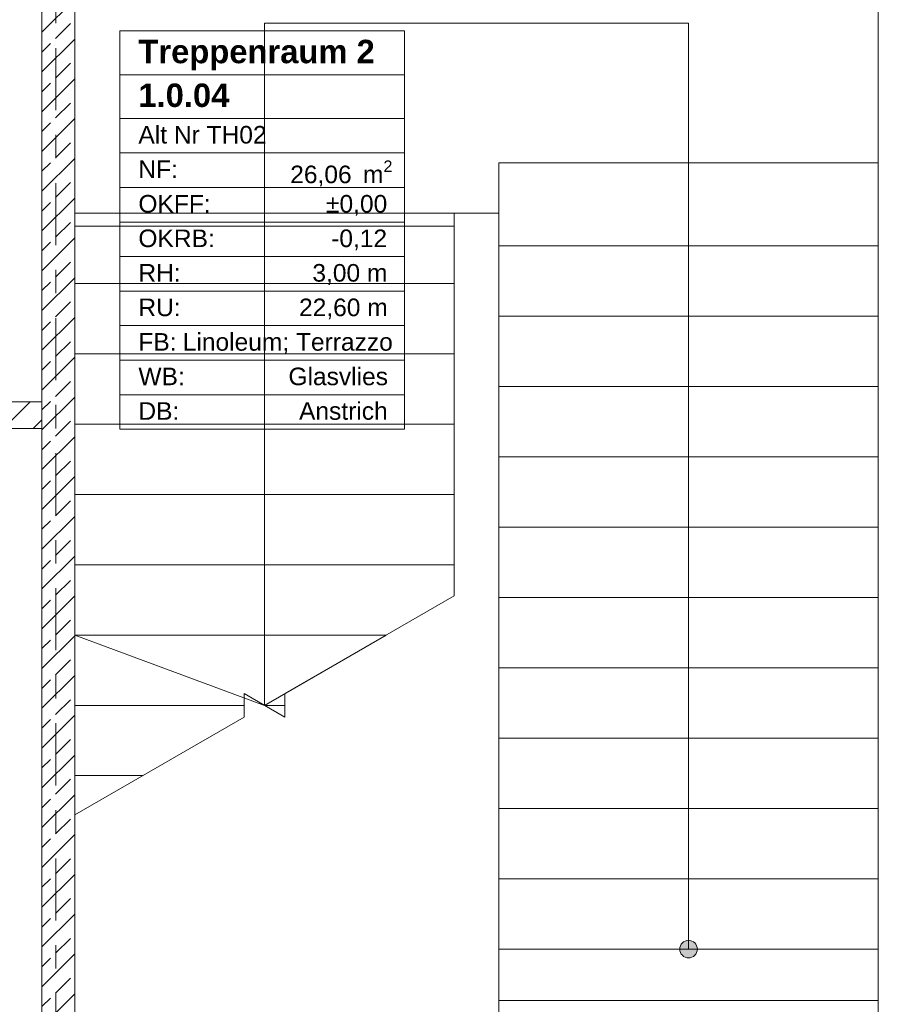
# Model space of a CAD drawing. Header units: metres. Extents: x -3.6 to 84.5, y -11 to 16.8.
# Tile 65 of 256: x 11.2 to 14.8, y 8.6 to 12.9. Entities that reach past the tile are written whole.
import ezdxf

# ---------------------------------------------------------------- set-up
doc = ezdxf.new("R2010")
doc.units = ezdxf.units.M
doc.header["$MEASUREMENT"] = 0
doc.linetypes.add('Strichlinie doppelt', pattern=[0.546806, 0.264583, -0.105833, 0.070556, -0.105833])
doc.linetypes.add('Wipeout_Contour', pattern=[1, 0, -1])
for name, color, linetype in [('154 - Bemaßung_ Beschriftung.Ausbau - Deckenspiegel', 7, 'Continuous'), ('401 - Zone.Raum_ Raumbegrenzung_ Whg.', 7, 'Continuous'), ('451 - Universal.Achsen Raster', 7, 'Continuous'), ('605 - Struktur.Wand Innen', 7, 'Continuous'), ('610 - Struktur.Treppe_ Rampe', 7, 'Continuous')]:
    doc.layers.add(name, color=color, linetype=linetype)
doc.styles.add('ERSTELLTER_STIL_1', font='txt')
doc.styles.add('ERSTELLTER_STIL_2', font='txt')
doc.dimstyles.new('ERSTELLTER_STIL__3', dxfattribs={"dimtxt": 0.1, "dimasz": 0.0532, "dimexe": 0.18, "dimexo": 0.0625, "dimgap": 0, "dimtad": 1, "dimtih": 1, "dimtoh": 1, "dimzin": 0, "dimdsep": 46, "dimtxsty": 'ERSTELLTER_STIL_2', "dimblk": 'ARROWHEAD_2', "dimblk1": 'ARROWHEAD_2', "dimblk2": 'ARROWHEAD_2', "dimcen": 0.09, "dimse1": 1, "dimse2": 1, "dimclrd": 7, "dimclre": 7, "dimclrt": 7, "dimazin": 0, "dimtfac": 1, "dimtdec": 4, "dimtmove": 0, "dimatfit": 3, "dimfxl": 1, "dimtolj": 1, "dimtzin": 0, "dimarcsym": 0})
doc.dimstyles.new('ERSTELLTER_STIL__4', dxfattribs={"dimtxt": 0.1, "dimasz": 0.0532, "dimexe": 0.18, "dimexo": 0.0625, "dimgap": 0, "dimtad": 1, "dimtih": 1, "dimtoh": 1, "dimzin": 0, "dimdsep": 46, "dimtxsty": 'ERSTELLTER_STIL_2', "dimblk": 'ARROWHEAD_2', "dimblk1": 'ARROWHEAD_2', "dimblk2": 'ARROWHEAD_2', "dimcen": 0.09, "dimse1": 1, "dimse2": 1, "dimclrd": 7, "dimclre": 7, "dimclrt": 7, "dimazin": 0, "dimtfac": 1, "dimtdec": 4, "dimtmove": 2, "dimatfit": 3, "dimfxl": 1, "dimtolj": 1, "dimtzin": 0, "dimarcsym": 0})

# ---------------------------------------------------------------- blocks, each defined once
blk = doc.blocks.new('*D206')
at = {"layer": '154 - Bemaßung_ Beschriftung.Ausbau - Deckenspiegel', "color": 7, "linetype": 'Continuous', "lineweight": 5}
for p, q in [((11.4002, 8.235), (11.3598, 8.165)), ((11.38, 8.1475), (11.38, 8.2525)), ((11.5152, 8.235), (11.4748, 8.165)), ((11.495, 8.1475), (11.495, 8.2525)), ((11.3458, 8.2), (11.38, 8.2)), ((11.38, 8.2), (11.495, 8.2))]:
    blk.add_line(p, q, dxfattribs=at)
at = {"color": 254, "linetype": 'Wipeout_Contour', "lineweight": 0, "ltscale": 56.553267}
blk.add_wipeout([(11.3074, 8.2471), (11.5421, 8.2471), (11.5421, 8.39), (11.3074, 8.39)], dxfattribs=at).dxf.layer = '154 - Bemaßung_ Beschriftung.Ausbau - Deckenspiegel'
at = {"layer": '154 - Bemaßung_ Beschriftung.Ausbau - Deckenspiegel', "color": 7, "lineweight": 5, "insert": (11.3289, 8.2675), "char_height": 0.1, "attachment_point": 7, "style": 'ERSTELLTER_STIL_2'}
blk.add_mtext('\\A1;{\\pql;\\fArial|b0|i0|c0|p38;11\\fArial|b0|i0|c0|p38;\\A1{\\H.66x;\\S5^  ;}}', dxfattribs=at)
blk = doc.blocks.new('ARROWHEAD_2')
at = {"color": 0, "linetype": 'Continuous', "lineweight": 0}
for p, q in [((0, 0), (-1, 0)), ((-0.378, -0.655), (0.378, 0.655))]:
    blk.add_line(p, q, dxfattribs=at)
blk = doc.blocks.new('*D214')
at = {"layer": '154 - Bemaßung_ Beschriftung.Ausbau - Deckenspiegel', "color": 7, "linetype": 'Continuous', "lineweight": 5}
for p, q in [((14.3652, 8.235), (14.3248, 8.165)), ((14.345, 8.1475), (14.345, 8.2525)), ((14.7952, 8.235), (14.7548, 8.165)), ((14.775, 8.1475), (14.775, 8.2525)), ((14.345, 8.2), (14.775, 8.2))]:
    blk.add_line(p, q, dxfattribs=at)
at = {"color": 254, "linetype": 'Wipeout_Contour', "lineweight": 0, "ltscale": 67.997042}
blk.add_wipeout([(14.7016, 8.2471), (14.9362, 8.2471), (14.9362, 8.39), (14.7016, 8.39)], dxfattribs=at).dxf.layer = '154 - Bemaßung_ Beschriftung.Ausbau - Deckenspiegel'
at = {"color": 254, "linetype": 'Wipeout_Contour', "lineweight": 0, "ltscale": 67.001077}
blk.add_wipeout([(14.4654, 8.2012), (14.6546, 8.2012), (14.6546, 8.3387), (14.4654, 8.3387)], dxfattribs=at).dxf.layer = '154 - Bemaßung_ Beschriftung.Ausbau - Deckenspiegel'
at = {"layer": '154 - Bemaßung_ Beschriftung.Ausbau - Deckenspiegel', "color": 7, "lineweight": 5, "char_height": 0.1, "attachment_point": 7, "style": 'ERSTELLTER_STIL_2'}
for s, insert in [('\\A1;{\\pql;\\fArial|b0|i0|c0|p38;11\\fArial|b0|i0|c0|p38;\\A1{\\H.66x;\\S5^  ;}}', (14.723, 8.2675)), ('\\A1;{\\pql;\\fArial|b0|i0|c0|p38;43}', (14.4841, 8.22))]:
    blk.add_mtext(s, dxfattribs=dict(at, insert=insert))

msp = doc.modelspace()

# ---------------------------------------------------------------- hatches: boundary and pattern name
at = {"layer": '605 - Struktur.Wand Innen', "linetype": 'Continuous', "lineweight": 0, "true_color": 0x000000}
h = msp.add_hatch(dxfattribs=at)
h.set_pattern_fill('Beton__Stahlbeton_0001', color=18, style=0, pattern_type=2)
h.set_pattern_definition([(45, (0, 0), (-0.0848528, 0.0848528), []), (45, (-0.04243, 0.04243), (-0.0848528, 0.0848528), [0.09, -0.03])])
h.paths.add_polyline_path([(11.41, 13), (11.27, 13), (11.27, 8.5), (11.41, 8.5)])
at = {"layer": '610 - Struktur.Treppe_ Rampe', "linetype": 'Continuous', "lineweight": 0, "true_color": 0x000000}
msp.add_hatch(color=18, dxfattribs=at).paths.add_polyline_path([(14.0675, 8.885, 1), (13.9925, 8.885, 1)])

# ---------------------------------------------------------------- linework, layer by layer
at = {"layer": '401 - Zone.Raum_ Raumbegrenzung_ Whg.', "color": 7, "linetype": 'Continuous', "lineweight": 9}
for p, q in [((12.8169, 12.8022), (11.6031, 12.8022)), ((11.6031, 12.8022), (11.6031, 11.1031)), ((11.6031, 12.8022), (12.8169, 12.8022)), ((11.6031, 12.6156), (11.6031, 12.8022)), ((12.8169, 11.1031), (12.8169, 12.8022)), ((12.8169, 12.8022), (12.8169, 12.6156)), ((12.8169, 12.6156), (11.6031, 12.6156)), ((11.6031, 12.6156), (12.8169, 12.6156)), ((11.6031, 12.429), (11.6031, 12.6156)), ((12.8169, 12.6156), (12.8169, 12.429)), ((12.8169, 12.429), (11.6031, 12.429)), ((11.6031, 12.429), (12.8169, 12.429)), ((11.6031, 12.2817), (11.6031, 12.429)), ((12.8169, 12.429), (12.8169, 12.2817)), ((12.8169, 12.2817), (11.6031, 12.2817)), ((11.6031, 12.2817), (12.8169, 12.2817)), ((11.6031, 12.1343), (11.6031, 12.2817)), ((12.8169, 12.2817), (12.8169, 12.1343)), ((12.8169, 12.1343), (11.6031, 12.1343)), ((11.6031, 12.1343), (12.8169, 12.1343)), ((11.6031, 11.987), (11.6031, 12.1343)), ((12.8169, 12.1343), (12.8169, 11.987)), ((12.8169, 11.987), (11.6031, 11.987)), ((11.6031, 11.987), (12.8169, 11.987)), ((11.6031, 11.8397), (11.6031, 11.987)), ((12.8169, 11.987), (12.8169, 11.8397)), ((12.8169, 11.8397), (11.6031, 11.8397)), ((11.6031, 11.8397), (12.8169, 11.8397)), ((11.6031, 11.6924), (11.6031, 11.8397)), ((12.8169, 11.8397), (12.8169, 11.6924)), ((12.8169, 11.6924), (11.6031, 11.6924)), ((11.6031, 11.6924), (12.8169, 11.6924)), ((11.6031, 11.5451), (11.6031, 11.6924)), ((12.8169, 11.6924), (12.8169, 11.5451)), ((12.8169, 11.5451), (11.6031, 11.5451)), ((11.6031, 11.5451), (12.8169, 11.5451)), ((11.6031, 11.3977), (11.6031, 11.5451)), ((12.8169, 11.5451), (12.8169, 11.3977)), ((12.8169, 11.3977), (11.6031, 11.3977)), ((11.6031, 11.3977), (12.8169, 11.3977)), ((11.6031, 11.2504), (11.6031, 11.3977)), ((12.8169, 11.3977), (12.8169, 11.2504)), ((12.8169, 11.2504), (11.6031, 11.2504)), ((11.6031, 11.2504), (12.8169, 11.2504)), ((11.6031, 11.1031), (11.6031, 11.2504)), ((12.8169, 11.2504), (12.8169, 11.1031)), ((11.6031, 11.1031), (12.8169, 11.1031)), ((12.8169, 11.1031), (11.6031, 11.1031))]:
    msp.add_line(p, q, dxfattribs=at)
at = {"layer": '605 - Struktur.Wand Innen', "color": 7, "linetype": 'Continuous', "lineweight": 18, "flags": 128}
for points in [[(11.27, 13), (11.27, 8.5)], [(11.41, 8.5), (11.41, 13)]]:
    msp.add_lwpolyline(points, dxfattribs=at)
at = {"layer": '610 - Struktur.Treppe_ Rampe', "color": 7, "linetype": 'Continuous', "lineweight": 18}
for p, q in [((11.41, 13.645), (11.41, 12.025)), ((14.84, 11.885), (14.84, 13.645)), ((14.03, 12.835), (12.22, 12.835)), ((12.22, 12.835), (12.22, 12.025)), ((14.03, 11.885), (14.03, 12.835)), ((11.41, 12.025), (13.03, 12.025)), ((11.41, 12.025), (11.41, 11.725)), ((13.03, 12.025), (11.41, 12.025)), ((12.22, 12.025), (12.22, 9.925)), ((13.03, 12.025), (13.22, 12.025)), ((13.03, 11.725), (13.03, 12.025)), ((13.22, 12.025), (13.22, 11.885)), ((14.84, 11.885), (13.22, 11.885)), ((13.22, 11.885), (13.22, 11.585)), ((13.22, 11.885), (14.84, 11.885)), ((14.03, 9.185), (14.03, 11.885)), ((14.84, 11.585), (14.84, 11.885)), ((11.41, 11.725), (13.03, 11.725)), ((13.03, 11.725), (11.41, 11.725)), ((11.41, 11.725), (11.41, 11.425)), ((13.03, 11.425), (13.03, 11.725)), ((14.84, 11.585), (13.22, 11.585)), ((13.22, 11.585), (13.22, 11.285)), ((13.22, 11.585), (14.84, 11.585)), ((14.84, 11.285), (14.84, 11.585)), ((11.41, 11.425), (13.03, 11.425)), ((13.03, 11.425), (11.41, 11.425)), ((11.41, 11.425), (11.41, 11.125)), ((13.03, 11.125), (13.03, 11.425)), ((14.84, 11.285), (13.22, 11.285)), ((13.22, 11.285), (13.22, 10.985)), ((13.22, 11.285), (14.84, 11.285)), ((14.84, 10.985), (14.84, 11.285)), ((11.41, 11.125), (13.03, 11.125)), ((13.03, 11.125), (11.41, 11.125)), ((11.41, 11.125), (11.41, 10.825)), ((13.03, 10.825), (13.03, 11.125)), ((14.84, 10.985), (13.22, 10.985)), ((13.22, 10.985), (13.22, 10.685)), ((13.22, 10.985), (14.84, 10.985)), ((14.84, 10.685), (14.84, 10.985)), ((11.41, 10.825), (13.03, 10.825)), ((13.03, 10.825), (11.41, 10.825)), ((11.41, 10.825), (11.41, 10.525)), ((13.03, 10.525), (13.03, 10.825)), ((14.84, 10.685), (13.22, 10.685)), ((13.22, 10.685), (13.22, 10.385)), ((13.22, 10.685), (14.84, 10.685)), ((14.84, 10.385), (14.84, 10.685)), ((11.41, 10.525), (13.03, 10.525)), ((13.03, 10.525), (11.41, 10.525)), ((11.41, 10.525), (11.41, 10.225)), ((13.03, 10.3926), (13.03, 10.525)), ((13.03, 10.3926), (12.3066, 9.975)), ((14.84, 10.385), (13.22, 10.385)), ((13.22, 10.385), (13.22, 10.085)), ((13.22, 10.385), (14.84, 10.385)), ((14.84, 10.085), (14.84, 10.385)), ((11.41, 10.225), (12.7396, 10.225)), ((12.7396, 10.225), (11.41, 10.225)), ((11.41, 10.225), (11.41, 9.925)), ((11.41, 10.225), (12.22, 9.925)), ((12.22, 9.925), (12.7396, 10.225)), ((14.84, 10.085), (13.22, 10.085)), ((13.22, 10.085), (13.22, 9.785)), ((13.22, 10.085), (14.84, 10.085)), ((14.84, 9.785), (14.84, 10.085)), ((12.3066, 9.875), (12.1334, 9.975)), ((12.1334, 9.975), (12.1334, 9.875)), ((12.3066, 9.975), (12.3066, 9.875)), ((11.41, 9.925), (12.1334, 9.925)), ((12.1334, 9.925), (11.41, 9.925)), ((11.41, 9.925), (11.41, 9.625)), ((12.22, 9.925), (12.3066, 9.925)), ((12.3066, 9.925), (12.22, 9.925)), ((12.1334, 9.875), (11.41, 9.4573)), ((14.84, 9.785), (13.22, 9.785)), ((13.22, 9.785), (13.22, 9.485)), ((13.22, 9.785), (14.84, 9.785)), ((14.84, 9.485), (14.84, 9.785)), ((11.41, 9.625), (11.7004, 9.625)), ((11.7004, 9.625), (11.41, 9.625)), ((11.41, 9.625), (11.41, 9.4573)), ((14.84, 9.485), (13.22, 9.485)), ((13.22, 9.485), (13.22, 9.185)), ((13.22, 9.485), (14.84, 9.485)), ((14.84, 9.185), (14.84, 9.485)), ((14.84, 9.185), (13.22, 9.185)), ((13.22, 9.185), (13.22, 8.885)), ((13.22, 9.185), (14.84, 9.185)), ((14.03, 8.885), (14.03, 9.185)), ((14.84, 8.885), (14.84, 9.185)), ((13.22, 8.885), (14.84, 8.885))]:
    msp.add_line(p, q, dxfattribs=at)
at = {"layer": '610 - Struktur.Treppe_ Rampe', "color": 7, "linetype": 'Continuous', "lineweight": 13}
for p, q in [((11.41, 13.645), (11.41, 12.025)), ((14.84, 12.2402), (14.84, 13.645)), ((13.22, 12.2402), (13.22, 12.025)), ((14.84, 12.2402), (13.22, 12.2402)), ((14.84, 11.885), (14.84, 12.2402)), ((11.41, 12.025), (13.03, 12.025)), ((11.41, 12.025), (11.41, 9.4573)), ((13.03, 12.025), (13.22, 12.025)), ((13.03, 10.3926), (13.03, 12.025)), ((13.22, 12.025), (13.22, 11.885)), ((13.03, 11.9697), (11.41, 11.9697)), ((13.22, 11.885), (13.22, 8.885)), ((14.84, 8.885), (14.84, 11.885)), ((13.22, 8.885), (13.22, 8.585)), ((14.84, 8.585), (14.84, 8.885)), ((13.22, 8.6656), (14.84, 8.6656))]:
    msp.add_line(p, q, dxfattribs=at)
at = {"layer": '610 - Struktur.Treppe_ Rampe', "color": 7, "linetype": 'Continuous', "lineweight": 18, "flags": 128}
msp.add_lwpolyline([(14.0675, 8.885, 1), (13.9925, 8.885, 1)], format="xyb", close=True, dxfattribs=at)

# ---------------------------------------------------------------- texts
at = {"layer": '401 - Zone.Raum_ Raumbegrenzung_ Whg.', "color": 7, "lineweight": 9, "attachment_point": 1}
for s, insert, char_height, style in [('\\A1;{\\pqj;\\pt0;\\fArial|b1|i0|c0|p38;}', (12.7383, 12.7875), 0.1, 'ERSTELLTER_STIL_1'), ('\\A1;{\\pqj;\\pt0;\\fArial|b1|i0|c0|p38;Treppenraum 2}', (11.6817, 12.7646), 0.1, 'ERSTELLTER_STIL_1'), ('\\A1;{\\pql;\\pt0;\\fArial|b1|i0|c0|p38;1.0.04}', (11.6817, 12.578), 0.1, 'ERSTELLTER_STIL_1'), ('\\A1;{\\pqj;\\pt0;\\fArial|b1|i0|c0|p38;}', (12.7383, 12.6009), 0.1, 'ERSTELLTER_STIL_1'), ('\\A1;{\\pqj;\\pt0;\\fArial|b0|i0|c0|p38;Alt Nr TH02}', (11.6817, 12.3971), 0.075, 'ERSTELLTER_STIL_2'), ('\\A1;{\\pqj;\\pt0;\\fArial|b0|i0|c0|p38;}', (12.7383, 12.4143), 0.075, 'ERSTELLTER_STIL_2'), ('\\A1;{\\pqj;\\pt0;\\fArial|b0|i0|c0|p38;NF: }', (11.6817, 12.2498), 0.075, 'ERSTELLTER_STIL_2'), ('\\A1;{\\pql;\\pt0,0.05;\\fArial|b0|i0|c0|p38;26,06\\fArial|b0|i0|c0|p38;\\A1{\\H.66x;\\S^  ;}\\fArial|b0|i0|c0|p38; m\\fArial|b0|i0|c0|p38;\\A1{\\H.66x;\\S2^  ;}}', (12.3298, 12.2498), 0.075, 'ERSTELLTER_STIL_2'), ('\\A1;{\\pqj;\\pt0;\\fArial|b0|i0|c0|p38;OKFF: }', (11.6817, 12.1025), 0.075, 'ERSTELLTER_STIL_2'), ('\\A1;{\\pqj;\\pt0;\\fArial|b0|i0|c0|p38;±0,00}', (12.4826, 12.1025), 0.075, 'ERSTELLTER_STIL_2'), ('\\A1;{\\pqj;\\pt0;\\fArial|b0|i0|c0|p38;OKRB: }', (11.6817, 11.9551), 0.075, 'ERSTELLTER_STIL_2'), ('\\A1;{\\pqj;\\pt0;\\fArial|b0|i0|c0|p38;-0,12}', (12.5045, 11.9551), 0.075, 'ERSTELLTER_STIL_2'), ('\\A1;{\\pqj;\\pt0;\\fArial|b0|i0|c0|p38;RH: }', (11.6817, 11.8078), 0.075, 'ERSTELLTER_STIL_2'), ('\\A1;{\\pqj;\\pt0;\\fArial|b0|i0|c0|p38;3,00 m}', (12.4243, 11.8078), 0.075, 'ERSTELLTER_STIL_2'), ('\\A1;{\\pqj;\\pt0;\\fArial|b0|i0|c0|p38;RU: }', (11.6817, 11.6605), 0.075, 'ERSTELLTER_STIL_2'), ('\\A1;{\\pqj;\\pt0;\\fArial|b0|i0|c0|p38;22,60 m}', (12.3674, 11.6605), 0.075, 'ERSTELLTER_STIL_2'), ('\\A1;{\\pqj;\\pt0;\\fArial|b0|i0|c0|p38;FB: }', (11.6817, 11.5132), 0.075, 'ERSTELLTER_STIL_2'), ('\\A1;{\\pqj;\\pt0;\\fArial|b0|i0|c0|p38;Linoleum; Terrazzo}', (11.8709, 11.5132), 0.075, 'ERSTELLTER_STIL_2'), ('\\A1;{\\pqj;\\pt0;\\fArial|b0|i0|c0|p38;WB: }', (11.6817, 11.3659), 0.075, 'ERSTELLTER_STIL_2'), ('\\A1;{\\pqj;\\pt0;\\fArial|b0|i0|c0|p38;Glasvlies}', (12.3221, 11.3659), 0.075, 'ERSTELLTER_STIL_2'), ('\\A1;{\\pqj;\\pt0;\\fArial|b0|i0|c0|p38;DB: }', (11.6817, 11.2185), 0.075, 'ERSTELLTER_STIL_2'), ('\\A1;{\\pqj;\\pt0;\\fArial|b0|i0|c0|p38;Anstrich}', (12.3674, 11.2185), 0.075, 'ERSTELLTER_STIL_2')]:
    msp.add_mtext(s, dxfattribs=dict(at, insert=insert, char_height=char_height, style=style))

# ---------------------------------------------------------------- next in the draw order: dimensions: what is measured, and where the dimension line sits
at = {"layer": '154 - Bemaßung_ Beschriftung.Ausbau - Deckenspiegel', "color": 7, "linetype": 'Continuous', "lineweight": 5}
for base, p1, p2, dimstyle, picture, middle in [((11.49499, 8.19998), (11.38, 8.08998), (11.49499, 6.00998), 'ERSTELLTER_STIL__4', '*D206', (11.54017, 8.31855)), ((14.775, 8.2), (14.345, 8.09), (14.775, 8.09), 'ERSTELLTER_STIL__3', '*D214', (14.5603, 8.27))]:
    dim = msp.add_linear_dim(base=base, p1=p1, p2=p2, dimstyle=dimstyle, dxfattribs=at)
    dim.commit()
    dim.dimension.update_dxf_attribs({"geometry": picture, "text_midpoint": middle, "dimtype": 160})

# ---------------------------------------------------------------- next in the draw order: wipeouts: each hides what was drawn before it
at = {"color": 254, "linetype": 'Wipeout_Contour', "lineweight": 0, "ltscale": 58.875505}
msp.add_wipeout([(7.8, 11.1055), (11.27, 11.1055), (11.27, 11.22), (7.8, 11.22)], dxfattribs=at).dxf.layer = '605 - Struktur.Wand Innen'

# ---------------------------------------------------------------- next in the draw order: hatches: boundary and pattern name
at = {"layer": '605 - Struktur.Wand Innen', "linetype": 'Continuous', "lineweight": 0, "true_color": 0x000000}
h = msp.add_hatch(dxfattribs=at)
h.set_pattern_fill('MW_Ziegel_0001', color=18, style=0, pattern_type=2)
h.set_pattern_definition([(45, (0, 0), (-0.0636396, 0.0636396), [])])
h.paths.add_polyline_path([(7.8, 11.1055), (11.27, 11.1055), (11.27, 11.22), (7.8, 11.22)])

# ---------------------------------------------------------------- next in the draw order: linework, layer by layer
at = {"layer": '451 - Universal.Achsen Raster', "color": 160, "linetype": 'Strichlinie doppelt', "lineweight": 9, "true_color": 0x3232ff}
msp.add_line((11.33, -10.585), (11.33, 16.355), dxfattribs=at)
at = {"layer": '605 - Struktur.Wand Innen', "color": 7, "linetype": 'Continuous', "lineweight": 13, "flags": 128}
for points in [[(11.27, 11.22), (7.8, 11.22)], [(11.27, 11.1055), (11.27, 11.22)], [(7.8, 11.1055), (11.27, 11.1055)]]:
    msp.add_lwpolyline(points, dxfattribs=at)

doc.saveas('drawing.dxf')
